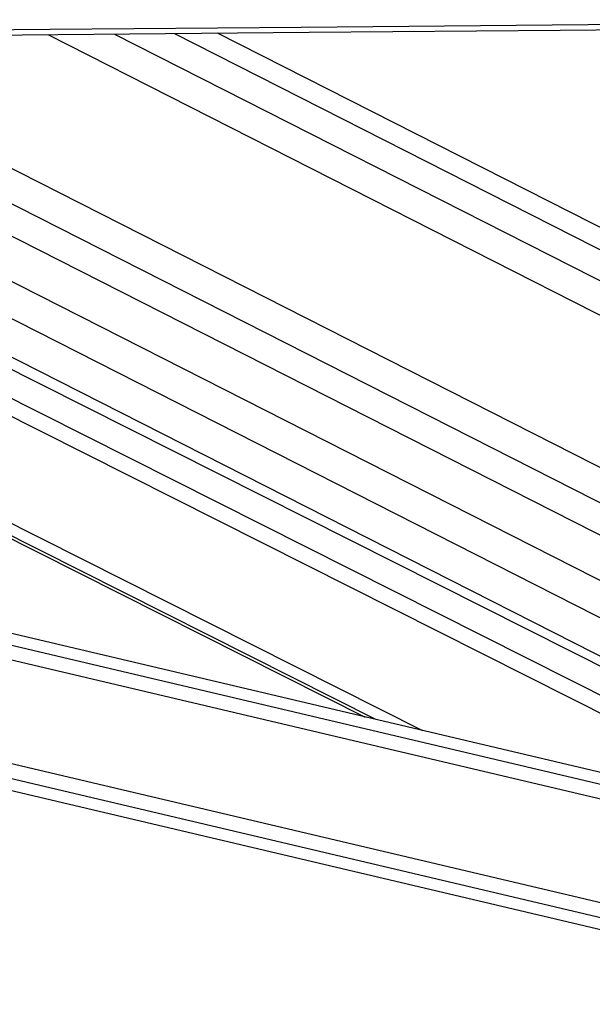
# Model space of a CAD drawing. Header units: millimetres. Extents: x 36407 to 443956, y 20230 to 409263.
# Tile 21 of 79: x 158108 to 162991, y 143756 to 152146. Entities that reach past the tile are written whole.
import ezdxf

# ---------------------------------------------------------------- set-up
doc = ezdxf.new("R2010")
doc.units = ezdxf.units.MM
doc.header["$LTSCALE"] = 50
doc.layers.add('COMPONENT_GEOMETRY', color=7, linetype='Continuous')
doc.styles.add('SLDTEXTSTYLE0', font='TXT', dxfattribs={"width": 0.75})
doc.dimstyles.new('SLDDIMSTYLE0', dxfattribs={"dimtxt": 2500, "dimasz": 165.1, "dimexe": 0, "dimexo": 0.0625, "dimgap": 625, "dimtad": 0, "dimtih": 1, "dimtoh": 1, "dimdec": 0, "dimrnd": 1e-09, "dimzin": 12, "dimdsep": 46, "dimtxsty": 'SLDTEXTSTYLE0', "dimsah": 1, "dimcen": 0.09, "dimadec": 0, "dimazin": 3, "dimtfac": 1, "dimtdec": 0, "dimtofl": 0, "dimtmove": 0, "dimatfit": 3, "dimfxl": 1, "dimfrac": 2, "dimtolj": 1, "dimtzin": 12, "dimarcsym": 0})

# ---------------------------------------------------------------- blocks, each defined once
blk = doc.blocks.new('_D_7')
at = {"layer": 'COMPONENT_GEOMETRY', "color": 7}
for p, q in [((239589.9, 151445.9), (252465.4, 151445.9)), ((252306.7, 151445.9), (252306.7, 95607.5)), ((247304.9, 95099.7), (246543.2, 95099.7)), ((246543.2, 95099.7), (246543.2, 91131)), ((257308.4, 95099.7), (258070.1, 95099.7)), ((258070.1, 95099.7), (258070.1, 91131)), ((246543.2, 91131), (247304.9, 91131)), ((258070.1, 91131), (257308.4, 91131)), ((252306.7, 31552.1), (252306.7, 87390.5)), ((112044.9, 31552.1), (252465.4, 31552.1))]:
    blk.add_line(p, q, dxfattribs=at)
for points in [[(252306.7, 151445.9), (252281.3, 151280.8), (252332.1, 151280.8)], [(252306.7, 31552.1), (252332.1, 31717.2), (252281.3, 31717.2)]]:
    blk.add_solid(points, dxfattribs=at)
at = {"layer": 'COMPONENT_GEOMETRY', "color": 7, "char_height": 2500, "attachment_point": 1, "style": 'SLDTEXTSTYLE0'}
for s, insert in [('7\'10.4"', (247304.9, 94353.6)), ('2398', (248612.2, 90613.2))]:
    blk.add_mtext(s, dxfattribs=dict(at, insert=insert))

msp = doc.modelspace()

# ---------------------------------------------------------------- linework, layer by layer
at = {"color": 8, "linetype": 'Continuous', "lineweight": 25}
for p, q in [((159427.51, 152028.66), (167290.19, 148036.69)), ((161145.32, 146182.06), (149697.52, 151944.04)), ((161547.45, 146087.24), (149907.64, 151945.86)), ((164875.93, 145322.91), (151686.86, 151961.31)), ((164986.05, 145421.07), (151986.83, 151963.92)), ((153357.33, 151975.83), (166368.91, 145369.72)), ((154719.35, 151987.67), (167293.47, 145603.66)), ((155256.06, 151992.34), (167293.1, 145881.01)), ((155836.92, 151997.4), (167292.7, 146181.18)), ((158348.3, 152019.26), (167290.95, 147478.98)), ((158915.59, 152024.2), (167290.56, 147772.14)), ((163861.3, 144305.76), (132113.67, 151791.85)), ((163889.55, 144425.48), (132630.74, 151796.31)), ((164086.64, 145261.32), (136240.33, 151827.49)), ((164114.9, 145381.22), (136758.09, 151831.96))]:
    msp.add_line(p, q, dxfattribs=at)
at = {"color": 7, "linetype": 'Continuous', "lineweight": 25}
for p, q in [((167289.94, 148226.36), (159794.55, 152031.85)), ((149650.25, 151943.63), (161054.85, 146203.4)), ((165243.29, 145538.14), (152468.36, 151968.11)), ((152722.14, 151970.31), (166073.64, 145191.62)), ((153970.88, 151981.17), (167294, 145216.88)), ((131705.45, 151788.33), (163838.92, 144211.26)), ((164137.28, 145476.56), (137169.69, 151835.52))]:
    msp.add_line(p, q, dxfattribs=at)
at = {"color": 7, "linetype": 'Continuous', "lineweight": 25, "flags": 128}
for points in [[(130526.11, 151824.06), (132667.74, 151842.53), (134809.36, 151861.02), (136950.99, 151879.52), (139092.61, 151898.03), (141234.24, 151916.56), (143375.86, 151935.1), (147659.12, 151972.22), (149800.74, 151990.81), (151942.36, 152009.41), (154083.99, 152028.02), (156225.61, 152046.65), (158367.23, 152065.29), (160508.86, 152083.94), (162650.48, 152102.61), (164792.11, 152121.3), (167658.87, 152146.33)], [(130592.93, 151778.73), (132734.55, 151797.21), (134876.18, 151815.7), (137017.81, 151834.2), (139159.43, 151852.72), (141301.06, 151871.25), (143442.68, 151889.79), (145584.3, 151908.35), (149867.56, 151945.51), (152009.18, 151964.11), (154150.8, 151982.73), (156292.43, 152001.36), (158434.05, 152020), (160575.67, 152038.66), (162717.3, 152057.33), (164858.93, 152076.01), (167658.79, 152100.46)]]:
    msp.add_lwpolyline(points, dxfattribs=at)

# ---------------------------------------------------------------- dimensions: what is measured, and where the dimension line sits
at = {"layer": 'COMPONENT_GEOMETRY', "color": 7}
dim = msp.add_linear_dim(base=(252306.67, 31552.15), p1=(239526.37, 151445.89), p2=(111981.45, 31552.15), angle=90, dimstyle='SLDDIMSTYLE0', dxfattribs=at)
dim.commit()
dim.dimension.update_dxf_attribs({"geometry": '_D_7', "text_midpoint": (252306.67, 91499.02), "dimtype": 160})

doc.saveas('drawing.dxf')
